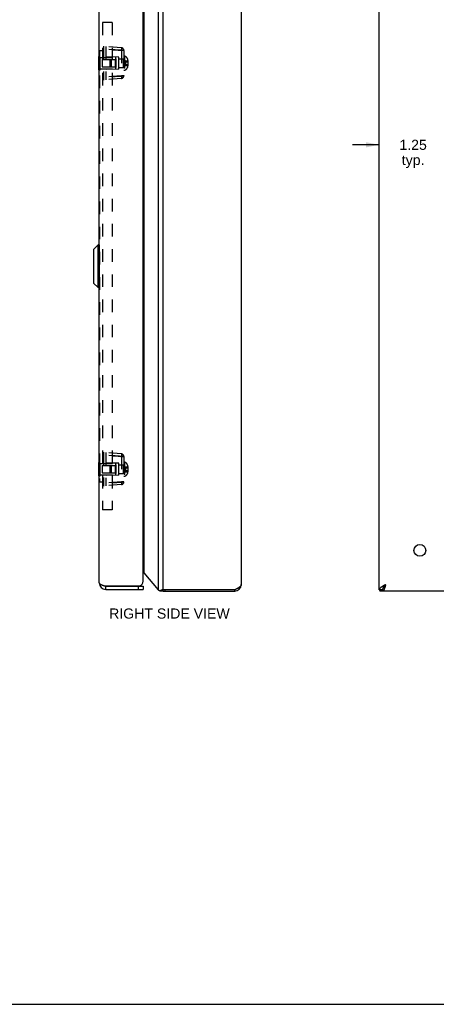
# Model space of a CAD drawing. Header units: inches. Extents: x 0 to 42.3, y 0 to 27.4.
# Tile 10 of 13: x 21.2 to 28.9, y 0 to 18.2. Entities that reach past the tile are written whole.
import ezdxf

# ---------------------------------------------------------------- set-up
doc = ezdxf.new("R2010")
doc.units = ezdxf.units.IN
doc.header["$LTSCALE"] = 2.325389
doc.header["$MEASUREMENT"] = 0
doc.linetypes.add('HIDDEN', pattern=[0.2, 0.1, -0.1])
doc.layers.get('0').update_dxf_attribs({"linetype": 'CONTINUOUS'})
for name, color, linetype in [('02___PRT_ALL_AXES', 7, 'CONTINUOUS'), ('06___PRT_ALL_SURFS', 7, 'CONTINUOUS'), ('DEFAULT_2', 8, 'HIDDEN'), ('DIMENSIONS', 7, 'CONTINUOUS')]:
    doc.layers.add(name, color=color, linetype=linetype)
doc.styles.get("Standard").update_dxf_attribs({"font": 'arial.ttf'})
doc.dimstyles.new('DIMSTYLE_1', dxfattribs={"dimtxt": 0.186528, "dimasz": 0.248705, "dimexe": 0.09, "dimexo": 0.07, "dimgap": 0.0375, "dimtad": 0, "dimtih": 1, "dimtoh": 1, "dimzin": 4, "dimdsep": 46, "dimtxsty": 'Standard', "dimblk": '_FILLED', "dimblk1": '_FILLED', "dimblk2": '_FILLED', "dimcen": 0.09, "dimazin": 1, "dimtfac": 1, "dimtofl": 0, "dimtmove": 0, "dimatfit": 3, "dimldrblk": '_FILLED', "dimfxl": 1, "dimtolj": 1, "dimtzin": 4, "dimarcsym": 0})

# ---------------------------------------------------------------- blocks, each defined once
blk = doc.blocks.new('_FILLED')
at = {"color": 0, "linetype": 'ByBlock'}
blk.add_solid([(0, 0), (-1, 0.2), (-1, -0.2)], dxfattribs=at)
blk = doc.blocks.new('*D10')
at = {"layer": 'DIMENSIONS', "color": 2, "linetype": 'Continuous'}
for p, q in [((27.806, 15.875), (27.308, 15.875)), ((29.056, 15.875), (29.553, 15.875))]:
    blk.add_line(p, q, dxfattribs=at)
at = {"layer": 'DIMENSIONS', "color": 2, "linetype": 'Continuous', "xscale": 0.2487046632, "yscale": 0.2487046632, "zscale": 0.2487046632}
blk.add_blockref('_FILLED', (27.806, 15.875), dxfattribs=at)
at = {"layer": 'DIMENSIONS', "color": 2, "linetype": 'Continuous', "xscale": 0.2487046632, "yscale": 0.2487046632, "zscale": 0.2487046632, "rotation": 180}
blk.add_blockref('_FILLED', (29.056, 15.875), dxfattribs=at)
at = {"layer": 'DIMENSIONS', "color": 2, "linetype": 'Continuous', "insert": (28.431, 15.968), "char_height": 0.1865, "width": 0.50689, "attachment_point": 2, "line_spacing_factor": 0.9}
blk.add_mtext('1.25\\Ptyp.', dxfattribs=at)
blk = doc.blocks.new('*D13')
at = {"layer": 'DIMENSIONS', "color": 2, "linetype": 'Continuous'}
for p, q in [((36.556, 8.883), (36.556, 9.381)), ((36.556, 7.633), (36.556, 7.136))]:
    blk.add_line(p, q, dxfattribs=at)
at = {"layer": 'DIMENSIONS', "color": 2, "linetype": 'Continuous', "xscale": 0.2487046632, "yscale": 0.2487046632, "zscale": 0.2487046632}
for p, rotation in [((36.556, 8.883), 270), ((36.556, 7.633), 90)]:
    blk.add_blockref('_FILLED', p, dxfattribs=dict(at, rotation=rotation))
at = {"layer": 'DIMENSIONS', "color": 2, "linetype": 'Continuous', "insert": (36.556, 8.493), "char_height": 0.1865, "width": 0.50689, "attachment_point": 2, "line_spacing_factor": 0.9}
blk.add_mtext('1.25\\Ptyp.', dxfattribs=at)

msp = doc.modelspace()

# ---------------------------------------------------------------- linework, layer by layer
at = {"color": 3, "linetype": 'Continuous'}
for p, q in [((22.6279, 7.7833), (22.6279, 19.4833)), ((23.7172, 19.6123), (23.7172, 7.6542)), ((23.8091, 7.6543), (23.8091, 19.6123)), ((25.2531, 19.5133), (25.2531, 7.7533)), ((27.8055, 7.6543), (27.8055, 19.6123)), ((23.4379, 7.8133), (23.4379, 19.4533)), ((23.4542, 19.2944), (23.4542, 7.9721)), ((23.4542, 7.9721), (23.7172, 7.6542)), ((22.7322, 7.7283), (23.3775, 7.7283)), ((22.7479, 7.6633), (23.4379, 7.6633)), ((23.7683, 7.6444), (23.7659, 7.6432)), ((23.7772, 7.6486), (23.773, 7.647)), ((23.7814, 7.6502), (23.7772, 7.6486)), ((23.7885, 7.6519), (23.7814, 7.6502)), ((23.7922, 7.6528), (23.7885, 7.6519)), ((23.802, 7.654), (23.7922, 7.6528)), ((23.8091, 7.6543), (23.802, 7.654)), ((25.1331, 7.6543), (23.8091, 7.6543)), ((27.8065, 7.653), (27.8067, 7.6528)), ((27.8067, 7.6528), (27.807, 7.6524)), ((23.8091, 7.6333), (25.1331, 7.6333)), ((39.7455, 7.6333), (27.8655, 7.6333))]:
    msp.add_line(p, q, dxfattribs=at)
at = {"color": 7, "linetype": 'Continuous'}
for p, q in [((22.6061, 14.0273), (22.523, 13.9442)), ((22.6061, 13.2392), (22.6061, 14.0273)), ((22.6248, 14.0273), (22.6061, 14.0273)), ((22.6248, 14.0273), (22.6248, 13.2392)), ((22.5209, 13.9392), (22.5209, 13.3273)), ((22.523, 13.9442), (22.523, 13.3223)), ((22.6061, 13.2392), (22.523, 13.3223)), ((22.6248, 13.2392), (22.6061, 13.2392)), ((22.7479, 7.7233), (23.4379, 7.7233)), ((22.7479, 7.6633), (22.7479, 7.7233)), ((23.3479, 7.7233), (23.3479, 7.6633)), ((23.4379, 7.7233), (23.4379, 7.6633)), ((23.7478, 7.6381), (23.7784, 7.6381)), ((23.7659, 7.6432), (23.7875, 7.6432)), ((23.773, 7.647), (23.7911, 7.647)), ((23.7814, 7.6502), (23.7952, 7.6502)), ((23.7893, 7.6451), (23.7875, 7.6432)), ((23.7911, 7.647), (23.7893, 7.6451)), ((23.7931, 7.6486), (23.7911, 7.647)), ((23.7922, 7.6528), (23.8006, 7.6528)), ((23.7952, 7.6502), (23.7931, 7.6486)), ((23.7988, 7.6519), (23.7952, 7.6502)), ((23.8006, 7.6528), (23.7988, 7.6519)), ((23.8055, 7.654), (23.8006, 7.6528)), ((23.8091, 7.6333), (23.8091, 7.6543)), ((23.849, 7.6333), (23.849, 7.6543)), ((25.1328, 7.6333), (25.1328, 7.6543)), ((25.1331, 7.6333), (25.1331, 7.6543)), ((27.8655, 7.6543), (27.8055, 7.6543)), ((27.8057, 7.654), (27.8656, 7.654)), ((27.8067, 7.6528), (27.8655, 7.6528)), ((27.8087, 7.6502), (27.8655, 7.6502)), ((27.811, 7.647), (27.8655, 7.647)), ((27.8135, 7.6432), (27.8655, 7.6432)), ((27.8223, 7.6381), (27.8655, 7.6381)), ((27.8655, 7.6333), (27.8655, 7.6543)), ((27.8799, 7.6988), (27.877, 7.6938)), ((27.8869, 7.7025), (27.8869, 7.7092)), ((0, 0), (42.2798, 0))]:
    msp.add_line(p, q, dxfattribs=at)
at = {"color": 3, "linetype": 'Continuous'}
for points in [[(23.4476, 7.9824), (23.4443, 7.9871), (23.4408, 7.9919), (23.4379, 7.9957)], [(23.4542, 7.9721), (23.4532, 7.9738), (23.4521, 7.9755), (23.4511, 7.9772), (23.4499, 7.9789), (23.4488, 7.9806), (23.4476, 7.9824)], [(22.6279, 7.7833), (22.6281, 7.7813), (22.6285, 7.7793), (22.6293, 7.7774), (22.6304, 7.7754), (22.6318, 7.7734), (22.6336, 7.7715), (22.6356, 7.7695), (22.6379, 7.7675), (22.6405, 7.7656), (22.6434, 7.7636), (22.6466, 7.7616), (22.65, 7.7597), (22.6537, 7.7577), (22.6577, 7.7558), (22.6619, 7.7538), (22.6663, 7.7518), (22.6709, 7.7499), (22.6757, 7.7479), (22.6808, 7.7459), (22.686, 7.744), (22.6913, 7.742), (22.6968, 7.74), (22.7025, 7.7381), (22.7083, 7.7361), (22.7141, 7.7341), (22.7201, 7.7322), (22.7261, 7.7302), (22.7322, 7.7283)], [(23.7172, 7.6542), (23.7194, 7.6523), (23.7218, 7.6504), (23.7242, 7.6485), (23.7267, 7.6466), (23.7293, 7.6447), (23.7319, 7.6428)], [(23.7478, 7.6381), (23.7459, 7.6382), (23.7435, 7.6384), (23.7413, 7.6388), (23.7392, 7.6393), (23.7372, 7.64), (23.7353, 7.6408), (23.7335, 7.6417), (23.7319, 7.6428)], [(23.7659, 7.6432), (23.764, 7.6421), (23.762, 7.6411), (23.7599, 7.6403), (23.7577, 7.6395), (23.7554, 7.6389), (23.753, 7.6385), (23.7506, 7.6382), (23.7482, 7.6381), (23.7478, 7.6381)], [(23.773, 7.647), (23.7718, 7.6463), (23.7683, 7.6444)], [(25.2531, 7.7533), (25.2529, 7.7494), (25.2523, 7.7456), (25.2512, 7.7418), (25.2496, 7.738), (25.2477, 7.7342), (25.2453, 7.7304), (25.2426, 7.7266), (25.2394, 7.7228), (25.2358, 7.719), (25.2319, 7.7152), (25.2276, 7.7114), (25.2229, 7.7076), (25.218, 7.7038), (25.2127, 7.6999), (25.2071, 7.6961), (25.2013, 7.6923), (25.1952, 7.6885), (25.1889, 7.6847), (25.1824, 7.6809), (25.1757, 7.6771), (25.1688, 7.6733), (25.1619, 7.6695), (25.1548, 7.6657), (25.1476, 7.6619), (25.1404, 7.6581), (25.1331, 7.6543)], [(27.9255, 7.7533), (27.9183, 7.7494), (27.911, 7.7456), (27.9039, 7.7418), (27.8968, 7.738), (27.8898, 7.7342), (27.883, 7.7304), (27.8763, 7.7266), (27.8697, 7.7228), (27.8634, 7.719), (27.8573, 7.7152), (27.8515, 7.7114), (27.8459, 7.7076), (27.8406, 7.7038), (27.8357, 7.6999), (27.831, 7.6961), (27.8267, 7.6923), (27.8228, 7.6885), (27.8192, 7.6847), (27.8161, 7.6809), (27.8133, 7.6771), (27.8109, 7.6733), (27.809, 7.6695), (27.8075, 7.6657), (27.8064, 7.6619), (27.8057, 7.6581), (27.8055, 7.6543)], [(27.8055, 7.6543), (27.8055, 7.6542), (27.8055, 7.6542), (27.8056, 7.6541), (27.8056, 7.6541), (27.8056, 7.6541), (27.8057, 7.654)], [(27.8057, 7.654), (27.8058, 7.6538), (27.806, 7.6536), (27.8061, 7.6534), (27.8063, 7.6532), (27.8065, 7.653)], [(27.807, 7.6524), (27.8073, 7.6519), (27.8076, 7.6515), (27.808, 7.651), (27.8083, 7.6506), (27.8087, 7.6502)], [(27.8087, 7.6502), (27.8091, 7.6496), (27.8094, 7.6491), (27.8098, 7.6486), (27.8102, 7.648), (27.8106, 7.6475), (27.811, 7.647)], [(27.811, 7.647), (27.8114, 7.6463), (27.8118, 7.6457), (27.8122, 7.6451), (27.8127, 7.6444), (27.8131, 7.6438), (27.8135, 7.6432)], [(27.8135, 7.6432), (27.8143, 7.6421), (27.8151, 7.6411), (27.816, 7.6403), (27.8171, 7.6395), (27.8182, 7.6389), (27.8194, 7.6385), (27.8207, 7.6382), (27.8221, 7.6381), (27.8223, 7.6381)], [(27.9255, 7.7533), (27.9234, 7.7465), (27.9212, 7.7398), (27.9191, 7.7331), (27.9169, 7.7265), (27.9148, 7.72), (27.9126, 7.7136), (27.9105, 7.7073), (27.9084, 7.7012), (27.9062, 7.6952), (27.9041, 7.6894), (27.9019, 7.6838), (27.8998, 7.6784), (27.8976, 7.6733), (27.8955, 7.6684), (27.8934, 7.6638), (27.8912, 7.6594), (27.8891, 7.6554), (27.8869, 7.6516), (27.8848, 7.6482), (27.8826, 7.6451), (27.8805, 7.6424), (27.8784, 7.64), (27.8762, 7.6379), (27.8741, 7.6363), (27.8719, 7.6349), (27.8698, 7.634), (27.8676, 7.6334), (27.8655, 7.6333)]]:
    msp.add_lwpolyline(points, dxfattribs=at)
at = {"color": 7, "linetype": 'Continuous'}
for points in [[(23.7875, 7.6432), (23.7865, 7.6421), (23.7855, 7.6411), (23.7845, 7.6403), (23.7835, 7.6396), (23.7825, 7.6391), (23.7815, 7.6386), (23.7805, 7.6383), (23.7795, 7.6382), (23.7786, 7.6381), (23.7784, 7.6381)], [(27.877, 7.6938), (27.8743, 7.6889), (27.872, 7.684), (27.8701, 7.679), (27.8684, 7.6741), (27.8672, 7.6691), (27.8662, 7.6641), (27.8657, 7.6592), (27.8655, 7.6543)], [(27.9255, 7.7533), (27.9228, 7.749), (27.9201, 7.7447), (27.9173, 7.7405), (27.9146, 7.7363), (27.9119, 7.7323), (27.9091, 7.7283), (27.9064, 7.7245), (27.9037, 7.7208), (27.901, 7.7173), (27.8982, 7.714), (27.8955, 7.7108), (27.8928, 7.7079), (27.89, 7.7052), (27.8873, 7.7028), (27.8846, 7.7006), (27.8819, 7.6987), (27.8791, 7.697), (27.8787, 7.6968)], [(27.9255, 7.7533), (27.9208, 7.7483), (27.9161, 7.7434), (27.9115, 7.7384), (27.907, 7.7334), (27.9025, 7.7285), (27.8983, 7.7235), (27.8942, 7.7186), (27.8902, 7.7137), (27.8865, 7.7087), (27.8831, 7.7038), (27.8799, 7.6988)]]:
    msp.add_lwpolyline(points, dxfattribs=at)
for centre, radius, start, end in [((22.6248, 14.0242), 0.00305, 359.99998, 90), ((22.528, 13.9392), 0.0071, 135.00001, 180.00002), ((22.528, 13.3273), 0.0071, 179.99998, 224.99999), ((22.6248, 13.2423), 0.00305, 270, 0.00002), ((22.7479, 7.7833), 0.06, 234.21947, 270)]:
    msp.add_arc(centre, radius, start, end, dxfattribs=at)
at = {"color": 3, "linetype": 'Continuous'}
for centre, radius, start, end in [((22.7479, 7.7833), 0.12, 180, 270), ((23.3479, 7.8133), 0.09, 289.18814, 360), ((23.8091, 7.7533), 0.12, 253.69835, 270), ((25.1331, 7.7533), 0.12, 270, 360)]:
    msp.add_arc(centre, radius, start, end, dxfattribs=at)
at = {"layer": '02___PRT_ALL_AXES', "color": 8, "linetype": 'HIDDEN'}
for p, q in [((22.6439, 17.4893), (22.9354, 17.4893)), ((22.9354, 17.2773), (22.9354, 17.4892)), ((22.6439, 17.2773), (22.9354, 17.2773)), ((22.6439, 9.9893), (22.9354, 9.9893)), ((22.9354, 9.7773), (22.9354, 9.9892)), ((22.6439, 9.7773), (22.9354, 9.7773))]:
    msp.add_line(p, q, dxfattribs=at)
at = {"layer": '02___PRT_ALL_AXES', "color": 3, "linetype": 'Continuous'}
msp.add_circle((28.5555, 8.3833), 0.109, dxfattribs=at)
at = {"layer": '06___PRT_ALL_SURFS', "color": 7, "linetype": 'Continuous'}
for p, q in [((22.6229, 17.2583), (22.6229, 17.5083)), ((22.6229, 17.5083), (22.6279, 17.5083)), ((22.6229, 17.3833), (22.6279, 17.3833)), ((22.6229, 17.2583), (22.6279, 17.2583)), ((22.6229, 10.0083), (22.6279, 10.0083)), ((22.6229, 9.7583), (22.6229, 10.0083)), ((22.6229, 9.8833), (22.6279, 9.8833)), ((22.6229, 9.7583), (22.6279, 9.7583))]:
    msp.add_line(p, q, dxfattribs=at)
at = {"layer": '06___PRT_ALL_SURFS', "color": 8, "linetype": 'HIDDEN'}
for p, q in [((22.6279, 17.5083), (22.6439, 17.5083)), ((22.6439, 17.2583), (22.6439, 17.5083)), ((22.6279, 17.3833), (22.6439, 17.3833)), ((22.6279, 17.2583), (22.6439, 17.2583)), ((22.6279, 10.0083), (22.6439, 10.0083)), ((22.6439, 9.7583), (22.6439, 10.0083)), ((22.6279, 9.8833), (22.6439, 9.8833)), ((22.6279, 9.7583), (22.6439, 9.7583))]:
    msp.add_line(p, q, dxfattribs=at)
at = {"layer": 'DEFAULT_2', "color": 8, "linetype": 'HIDDEN'}
for p, q in [((22.6879, 18.1333), (22.6879, 9.1333)), ((22.8689, 18.1333), (22.6879, 18.1333)), ((22.8689, 18.1333), (22.8689, 9.1333)), ((22.7089, 17.6958), (22.7089, 17.0708)), ((23.0383, 17.6669), (22.7089, 17.6958)), ((23.0383, 17.6171), (22.7089, 17.6459)), ((22.7509, 17.6921), (22.7509, 17.0744)), ((23.0388, 17.6665), (23.0383, 17.6669)), ((22.6329, 17.6176), (22.6329, 9.6489)), ((22.6329, 17.6176), (22.6879, 17.6176)), ((22.9899, 17.4958), (22.7089, 17.4982)), ((22.9254, 17.4523), (22.9354, 17.4623)), ((22.9354, 17.4623), (22.9354, 17.3042)), ((22.9899, 17.2708), (22.9899, 17.4958)), ((22.9899, 17.4613), (23.0839, 17.4613)), ((23.0253, 17.621), (23.0839, 17.6172)), ((23.0383, 17.6171), (23.0383, 17.1494)), ((23.0839, 17.6171), (23.0383, 17.6171)), ((23.0839, 17.6171), (23.057, 17.6189)), ((23.0839, 17.6172), (23.0839, 17.1494)), ((23.0839, 17.5143), (23.0989, 17.5143)), ((23.0989, 17.5143), (23.0989, 17.2523)), ((22.6854, 17.4523), (22.6854, 17.3142)), ((22.6854, 17.4523), (23.0739, 17.4523)), ((22.6854, 17.3142), (23.0739, 17.3142)), ((22.8339, 17.4384), (22.8477, 17.4523)), ((22.8339, 17.3281), (22.8339, 17.4384)), ((22.8339, 17.3281), (22.8477, 17.3142)), ((22.8477, 17.4523), (22.8477, 17.3142)), ((22.9254, 17.4523), (22.9254, 17.3142)), ((22.9254, 17.3142), (22.9354, 17.3042)), ((22.9899, 17.3053), (23.0839, 17.3053)), ((23.0739, 17.4523), (23.0739, 17.3142)), ((23.1129, 17.4289), (23.1129, 17.3376)), ((23.1129, 17.4289), (23.1545, 17.4289)), ((23.1129, 17.4061), (23.1545, 17.4061)), ((23.1129, 17.3604), (23.1545, 17.3604)), ((23.1129, 17.3376), (23.1545, 17.3376)), ((23.1545, 17.4289), (23.1545, 17.3376)), ((23.1546, 17.3604), (23.1545, 17.3604)), ((23.155, 17.3604), (23.1549, 17.3604)), ((23.1551, 17.3604), (23.155, 17.3604)), ((23.1557, 17.3602), (23.1556, 17.3603)), ((23.1558, 17.3602), (23.1557, 17.3602)), ((23.156, 17.3601), (23.1559, 17.3601)), ((23.1565, 17.3598), (23.1564, 17.3599)), ((23.1566, 17.3597), (23.1565, 17.3598)), ((23.1569, 17.4347), (23.1569, 17.3318)), ((23.1569, 17.359), (23.1569, 17.3591)), ((22.9899, 17.2708), (22.7089, 17.2683)), ((23.0383, 17.1494), (22.7089, 17.1206)), ((23.0383, 17.0996), (22.7089, 17.0708)), ((22.897, 17.1371), (22.8689, 17.1353)), ((23.0253, 17.1455), (23.0839, 17.1493)), ((23.0839, 17.1494), (23.0383, 17.1494)), ((23.0839, 17.1494), (23.057, 17.1476)), ((23.0839, 17.2523), (23.0989, 17.2523)), ((23.0383, 10.1669), (22.7089, 10.1958)), ((22.7089, 10.1958), (22.7089, 9.5708)), ((22.7509, 10.1921), (22.7509, 9.5744)), ((23.0383, 10.1171), (22.7089, 10.1459)), ((23.0253, 10.121), (23.0839, 10.1172)), ((23.0388, 10.1665), (23.0383, 10.1669)), ((23.0839, 10.1171), (23.0383, 10.1171)), ((23.0383, 10.1171), (23.0383, 9.6494)), ((23.0839, 10.1171), (23.057, 10.1189)), ((23.0839, 10.1172), (23.0839, 9.6494)), ((23.0839, 10.0143), (23.0989, 10.0143)), ((23.0989, 10.0143), (23.0989, 9.7523)), ((22.6854, 9.9523), (23.0739, 9.9523)), ((22.6854, 9.9523), (22.6854, 9.8142)), ((22.9899, 9.9958), (22.7089, 9.9982)), ((22.8339, 9.9384), (22.8477, 9.9523)), ((22.8339, 9.8281), (22.8339, 9.9384)), ((22.8339, 9.8281), (22.8477, 9.8142)), ((22.8477, 9.9523), (22.8477, 9.8142)), ((22.9254, 9.9523), (22.9354, 9.9623)), ((22.9254, 9.9523), (22.9254, 9.8142)), ((22.9354, 9.9623), (22.9354, 9.8042)), ((22.9899, 9.7708), (22.9899, 9.9958)), ((22.9899, 9.9613), (23.0839, 9.9613)), ((23.0739, 9.9523), (23.0739, 9.8142)), ((23.1129, 9.9289), (23.1545, 9.9289)), ((23.1129, 9.9289), (23.1129, 9.8376)), ((23.1129, 9.9061), (23.1545, 9.9061)), ((23.1129, 9.8604), (23.1545, 9.8604)), ((23.1129, 9.8376), (23.1545, 9.8376)), ((23.1545, 9.9289), (23.1545, 9.8376)), ((23.1546, 9.8604), (23.1545, 9.8604)), ((23.155, 9.8604), (23.1549, 9.8604)), ((23.1551, 9.8604), (23.155, 9.8604)), ((23.1555, 9.8603), (23.1554, 9.8603)), ((23.156, 9.8601), (23.1559, 9.8601)), ((23.1565, 9.8598), (23.1564, 9.8599)), ((23.1566, 9.8597), (23.1565, 9.8598)), ((23.1569, 9.9347), (23.1569, 9.8318)), ((23.1569, 9.859), (23.1569, 9.8591)), ((22.6329, 9.6489), (22.6879, 9.6489)), ((22.6854, 9.8142), (23.0739, 9.8142)), ((22.9899, 9.7708), (22.7089, 9.7683)), ((23.0383, 9.6494), (22.7089, 9.6206)), ((22.9254, 9.8142), (22.9354, 9.8042)), ((22.9899, 9.8053), (23.0839, 9.8053)), ((23.0253, 9.6455), (23.0839, 9.6493)), ((23.0839, 9.6494), (23.0383, 9.6494)), ((23.0839, 9.6494), (23.057, 9.6476)), ((23.0839, 9.7523), (23.0989, 9.7523)), ((23.0383, 9.5996), (22.7089, 9.5708)), ((22.897, 9.6371), (22.8689, 9.6353)), ((22.8689, 9.1333), (22.6879, 9.1333))]:
    msp.add_line(p, q, dxfattribs=at)
for points in [[(23.04, 17.6522), (23.04, 17.6473), (23.0398, 17.6419), (23.0396, 17.6361), (23.0392, 17.63), (23.0388, 17.6236), (23.0383, 17.6171)], [(23.0388, 17.6665), (23.0392, 17.6652), (23.0396, 17.663), (23.0398, 17.6601), (23.04, 17.6565), (23.04, 17.6522)], [(23.0831, 17.6172), (23.0831, 17.6191), (23.0806, 17.6328), (23.0742, 17.6459), (23.0704, 17.6506)], [(22.8689, 17.6312), (22.8961, 17.6294), (22.9238, 17.6276)], [(23.0253, 17.621), (23.0038, 17.6224), (22.9797, 17.624), (22.9532, 17.6257), (22.9252, 17.6275), (22.897, 17.6294), (22.8689, 17.6312)], [(22.9238, 17.6276), (22.9784, 17.6241), (23.0031, 17.6225), (23.0253, 17.621)], [(23.057, 17.6189), (23.0425, 17.6198), (23.0253, 17.621)], [(23.1129, 17.4289), (23.1119, 17.4264), (23.1111, 17.4238), (23.1102, 17.4213), (23.1094, 17.4188), (23.1087, 17.4162), (23.108, 17.4137), (23.1074, 17.4112), (23.1068, 17.4086), (23.1063, 17.4061), (23.1058, 17.4035), (23.1054, 17.401), (23.1051, 17.3985), (23.1048, 17.3959), (23.1045, 17.3934), (23.1043, 17.3909), (23.1042, 17.3883), (23.1041, 17.3858), (23.1041, 17.3833)], [(23.1129, 17.4061), (23.1119, 17.4048), (23.1111, 17.4035), (23.1102, 17.4023), (23.1094, 17.401), (23.1087, 17.3997), (23.108, 17.3985), (23.1074, 17.3972), (23.1068, 17.3959), (23.1063, 17.3947), (23.1058, 17.3934), (23.1054, 17.3921), (23.1051, 17.3909), (23.1048, 17.3896), (23.1045, 17.3883), (23.1043, 17.3871), (23.1042, 17.3858), (23.1041, 17.3845), (23.1041, 17.3833)], [(23.1129, 17.3376), (23.1119, 17.3401), (23.1111, 17.3427), (23.1102, 17.3452), (23.1094, 17.3477), (23.1087, 17.3503), (23.108, 17.3528), (23.1074, 17.3553), (23.1068, 17.3579), (23.1063, 17.3604), (23.1058, 17.363), (23.1054, 17.3655), (23.1051, 17.368), (23.1048, 17.3706), (23.1045, 17.3731), (23.1043, 17.3756), (23.1042, 17.3782), (23.1041, 17.3807), (23.1041, 17.3833)], [(23.1129, 17.3604), (23.1119, 17.3617), (23.1111, 17.363), (23.1102, 17.3642), (23.1094, 17.3655), (23.1087, 17.3668), (23.108, 17.368), (23.1074, 17.3693), (23.1068, 17.3706), (23.1063, 17.3718), (23.1058, 17.3731), (23.1054, 17.3744), (23.1051, 17.3756), (23.1048, 17.3769), (23.1045, 17.3782), (23.1043, 17.3794), (23.1042, 17.3807), (23.1041, 17.382), (23.1041, 17.3833)], [(23.1569, 17.4317), (23.1569, 17.4315), (23.1569, 17.4313), (23.1569, 17.4312), (23.1568, 17.431), (23.1568, 17.4308), (23.1567, 17.4307), (23.1567, 17.4305), (23.1566, 17.4304), (23.1566, 17.4303), (23.1565, 17.4301), (23.1564, 17.43), (23.1563, 17.4299), (23.1562, 17.4298), (23.1561, 17.4296), (23.156, 17.4295), (23.1559, 17.4295), (23.1558, 17.4294), (23.1557, 17.4293), (23.1556, 17.4292), (23.1555, 17.4292), (23.1554, 17.4291), (23.1553, 17.4291), (23.1551, 17.429), (23.155, 17.429), (23.1549, 17.429), (23.1548, 17.4289), (23.1546, 17.4289), (23.1545, 17.4289)], [(23.1569, 17.4075), (23.1569, 17.4074), (23.1569, 17.4073), (23.1569, 17.4072), (23.1568, 17.4071), (23.1568, 17.407), (23.1567, 17.407), (23.1567, 17.4069), (23.1566, 17.4068), (23.1566, 17.4068), (23.1565, 17.4067), (23.1564, 17.4066), (23.1563, 17.4066), (23.1562, 17.4065), (23.1561, 17.4064), (23.156, 17.4064), (23.1559, 17.4064), (23.1558, 17.4063), (23.1557, 17.4063), (23.1556, 17.4062), (23.1555, 17.4062), (23.1554, 17.4062), (23.1553, 17.4062), (23.1551, 17.4061), (23.155, 17.4061), (23.1549, 17.4061), (23.1548, 17.4061), (23.1546, 17.4061), (23.1545, 17.4061)], [(23.1569, 17.3348), (23.1569, 17.335), (23.1569, 17.3352), (23.1569, 17.3353), (23.1568, 17.3355), (23.1568, 17.3357), (23.1567, 17.3358), (23.1567, 17.336), (23.1566, 17.3361), (23.1566, 17.3362), (23.1565, 17.3364), (23.1564, 17.3365), (23.1563, 17.3366), (23.1562, 17.3367), (23.1561, 17.3369), (23.156, 17.337), (23.1559, 17.337), (23.1558, 17.3371), (23.1557, 17.3372), (23.1556, 17.3373), (23.1555, 17.3373), (23.1554, 17.3374), (23.1553, 17.3374), (23.1551, 17.3375), (23.155, 17.3375), (23.1549, 17.3375), (23.1548, 17.3376), (23.1546, 17.3376), (23.1545, 17.3376)], [(23.1549, 17.3604), (23.1548, 17.3604), (23.1546, 17.3604)], [(23.1555, 17.3603), (23.1554, 17.3603), (23.1553, 17.3603), (23.1551, 17.3604)], [(23.1556, 17.3603), (23.1555, 17.3603), (23.1554, 17.3603)], [(23.1562, 17.36), (23.1561, 17.3601), (23.156, 17.3601), (23.1559, 17.3601), (23.1558, 17.3602)], [(23.1564, 17.3599), (23.1563, 17.3599), (23.1562, 17.36), (23.1561, 17.3601)], [(23.1569, 17.359), (23.1569, 17.3591), (23.1569, 17.3592), (23.1569, 17.3593), (23.1568, 17.3594), (23.1568, 17.3595), (23.1567, 17.3595), (23.1567, 17.3596), (23.1566, 17.3597), (23.1566, 17.3597)], [(23.1569, 17.3592), (23.1569, 17.3593), (23.1568, 17.3594), (23.1568, 17.3595), (23.1567, 17.3595), (23.1567, 17.3596), (23.1566, 17.3597)], [(22.8689, 17.1353), (22.8961, 17.1371), (22.9252, 17.139)], [(22.9238, 17.1389), (22.9516, 17.1407), (22.9784, 17.1424), (23.0031, 17.144), (23.0253, 17.1455)], [(23.0253, 17.1455), (23.0038, 17.1441), (22.9797, 17.1425), (22.9532, 17.1408), (22.9252, 17.139)], [(23.057, 17.1476), (23.0425, 17.1467), (23.0253, 17.1455)], [(23.0383, 17.1494), (23.0388, 17.1429), (23.0392, 17.1365), (23.0396, 17.1304), (23.0398, 17.1246), (23.04, 17.1192), (23.04, 17.1143)], [(23.04, 17.1143), (23.04, 17.11), (23.0398, 17.1064), (23.0396, 17.1035), (23.0392, 17.1013), (23.0388, 17.1), (23.0383, 17.0996)], [(23.0704, 17.1159), (23.0742, 17.1206), (23.0806, 17.1337), (23.0831, 17.1474), (23.0831, 17.1493)], [(22.8689, 10.1312), (22.8961, 10.1294), (22.9238, 10.1276)], [(23.0253, 10.121), (23.0038, 10.1224), (22.9797, 10.124), (22.9532, 10.1257), (22.9252, 10.1275), (22.897, 10.1294), (22.8689, 10.1312)], [(22.9238, 10.1276), (22.9784, 10.1241), (23.0031, 10.1225), (23.0253, 10.121)], [(23.057, 10.1189), (23.0425, 10.1198), (23.0253, 10.121)], [(23.04, 10.1522), (23.04, 10.1473), (23.0398, 10.1419), (23.0396, 10.1361), (23.0392, 10.13), (23.0388, 10.1236), (23.0383, 10.1171)], [(23.0388, 10.1665), (23.0392, 10.1652), (23.0396, 10.163), (23.0398, 10.1601), (23.04, 10.1565), (23.04, 10.1522)], [(23.0831, 10.1172), (23.0831, 10.1191), (23.0806, 10.1328), (23.0742, 10.1459), (23.0704, 10.1506)], [(23.1129, 9.9289), (23.1119, 9.9264), (23.1111, 9.9238), (23.1102, 9.9213), (23.1094, 9.9188), (23.1087, 9.9162), (23.108, 9.9137), (23.1074, 9.9112), (23.1068, 9.9086), (23.1063, 9.9061), (23.1058, 9.9035), (23.1054, 9.901), (23.1051, 9.8985), (23.1048, 9.8959), (23.1045, 9.8934), (23.1043, 9.8909), (23.1042, 9.8883), (23.1041, 9.8858), (23.1041, 9.8833)], [(23.1129, 9.9061), (23.1119, 9.9048), (23.1111, 9.9035), (23.1102, 9.9023), (23.1094, 9.901), (23.1087, 9.8997), (23.108, 9.8985), (23.1074, 9.8972), (23.1068, 9.8959), (23.1063, 9.8947), (23.1058, 9.8934), (23.1054, 9.8921), (23.1051, 9.8909), (23.1048, 9.8896), (23.1045, 9.8883), (23.1043, 9.8871), (23.1042, 9.8858), (23.1041, 9.8845), (23.1041, 9.8833)], [(23.1129, 9.8604), (23.1119, 9.8617), (23.1111, 9.863), (23.1102, 9.8642), (23.1094, 9.8655), (23.1087, 9.8668), (23.108, 9.868), (23.1074, 9.8693), (23.1068, 9.8706), (23.1063, 9.8718), (23.1058, 9.8731), (23.1054, 9.8744), (23.1051, 9.8756), (23.1048, 9.8769), (23.1045, 9.8782), (23.1043, 9.8794), (23.1042, 9.8807), (23.1041, 9.882), (23.1041, 9.8833)], [(23.1129, 9.8376), (23.1119, 9.8401), (23.1111, 9.8427), (23.1102, 9.8452), (23.1094, 9.8477), (23.1087, 9.8503), (23.108, 9.8528), (23.1074, 9.8553), (23.1068, 9.8579), (23.1063, 9.8604), (23.1058, 9.863), (23.1054, 9.8655), (23.1051, 9.868), (23.1048, 9.8706), (23.1045, 9.8731), (23.1043, 9.8756), (23.1042, 9.8782), (23.1041, 9.8807), (23.1041, 9.8833)], [(23.1569, 9.9317), (23.1569, 9.9315), (23.1569, 9.9313), (23.1569, 9.9312), (23.1568, 9.931), (23.1568, 9.9308), (23.1567, 9.9307), (23.1567, 9.9305), (23.1566, 9.9304), (23.1566, 9.9303), (23.1565, 9.9301), (23.1564, 9.93), (23.1563, 9.9299), (23.1562, 9.9298), (23.1561, 9.9296), (23.156, 9.9295), (23.1559, 9.9295), (23.1558, 9.9294), (23.1557, 9.9293), (23.1556, 9.9292), (23.1555, 9.9292), (23.1554, 9.9291), (23.1553, 9.9291), (23.1551, 9.929), (23.155, 9.929), (23.1549, 9.929), (23.1548, 9.9289), (23.1546, 9.9289), (23.1545, 9.9289)], [(23.1569, 9.9075), (23.1569, 9.9074), (23.1569, 9.9073), (23.1569, 9.9072), (23.1568, 9.9071), (23.1568, 9.907), (23.1567, 9.907), (23.1567, 9.9069), (23.1566, 9.9068), (23.1566, 9.9068), (23.1565, 9.9067), (23.1564, 9.9066), (23.1563, 9.9066), (23.1562, 9.9065), (23.1561, 9.9064), (23.156, 9.9064), (23.1559, 9.9064), (23.1558, 9.9063), (23.1557, 9.9063), (23.1556, 9.9062), (23.1555, 9.9062), (23.1554, 9.9062), (23.1553, 9.9062), (23.1551, 9.9061), (23.155, 9.9061), (23.1549, 9.9061), (23.1548, 9.9061), (23.1546, 9.9061), (23.1545, 9.9061)], [(23.1569, 9.8348), (23.1569, 9.835), (23.1569, 9.8352), (23.1569, 9.8353), (23.1568, 9.8355), (23.1568, 9.8357), (23.1567, 9.8358), (23.1567, 9.836), (23.1566, 9.8361), (23.1566, 9.8362), (23.1565, 9.8364), (23.1564, 9.8365), (23.1563, 9.8366), (23.1562, 9.8367), (23.1561, 9.8369), (23.156, 9.837), (23.1559, 9.837), (23.1558, 9.8371), (23.1557, 9.8372), (23.1556, 9.8373), (23.1555, 9.8373), (23.1554, 9.8374), (23.1553, 9.8374), (23.1551, 9.8375), (23.155, 9.8375), (23.1549, 9.8375), (23.1548, 9.8376), (23.1546, 9.8376), (23.1545, 9.8376)], [(23.1549, 9.8604), (23.1548, 9.8604), (23.1546, 9.8604)], [(23.1556, 9.8603), (23.1555, 9.8603), (23.1554, 9.8603), (23.1553, 9.8603), (23.1551, 9.8604)], [(23.1558, 9.8602), (23.1557, 9.8602), (23.1556, 9.8603)], [(23.1562, 9.86), (23.1561, 9.8601), (23.156, 9.8601), (23.1559, 9.8601), (23.1558, 9.8602)], [(23.1564, 9.8599), (23.1563, 9.8599), (23.1562, 9.86), (23.1561, 9.8601)], [(23.1569, 9.8592), (23.1569, 9.8593), (23.1568, 9.8594), (23.1568, 9.8595), (23.1567, 9.8595), (23.1567, 9.8596), (23.1566, 9.8597)], [(23.1569, 9.859), (23.1569, 9.8591), (23.1569, 9.8592), (23.1569, 9.8593), (23.1568, 9.8594), (23.1568, 9.8595), (23.1567, 9.8595), (23.1567, 9.8596), (23.1566, 9.8597), (23.1566, 9.8597)], [(22.8689, 9.6353), (22.8961, 9.6371), (22.9252, 9.639)], [(22.9238, 9.6389), (22.9516, 9.6407), (22.9784, 9.6424), (23.0031, 9.644), (23.0253, 9.6455)], [(23.0253, 9.6455), (23.0038, 9.6441), (22.9797, 9.6425), (22.9532, 9.6408), (22.9252, 9.639)], [(23.057, 9.6476), (23.0425, 9.6467), (23.0253, 9.6455)], [(23.0383, 9.6494), (23.0388, 9.6429), (23.0392, 9.6365), (23.0396, 9.6304), (23.0398, 9.6246), (23.04, 9.6192), (23.04, 9.6143)], [(23.0704, 9.6159), (23.0742, 9.6206), (23.0806, 9.6337), (23.0831, 9.6474), (23.0831, 9.6493)], [(23.04, 9.6143), (23.04, 9.61), (23.0398, 9.6064), (23.0396, 9.6035), (23.0392, 9.6013), (23.0388, 9.6), (23.0383, 9.5996)]]:
    msp.add_lwpolyline(points, dxfattribs=at)
for centre, radius, start, end in [((23.0339, 17.6171), 0.05, 0, 85), ((23.0739, 17.4623), 0.01, 270, 360), ((23.0733, 17.4347), 0.0836, 0, 72.16768), ((23.0739, 17.3042), 0.01, 0, 90), ((23.0733, 17.3318), 0.0836, 287.83232, 360), ((23.0339, 17.1494), 0.05, 275, 360), ((23.0339, 10.1171), 0.05, 0, 85), ((23.0733, 9.9347), 0.0836, 0, 72.16768), ((23.0739, 9.9623), 0.01, 270, 360), ((23.0733, 9.8318), 0.0836, 287.83232, 360), ((23.0339, 9.6494), 0.05, 275, 360), ((23.0739, 9.8042), 0.01, 0, 90)]:
    msp.add_arc(centre, radius, start, end, dxfattribs=at)

# ---------------------------------------------------------------- texts
at = {"layer": 'DIMENSIONS', "color": 2, "linetype": 'Continuous', "insert": (23.9263, 7.311), "char_height": 0.186528, "width": 2.224474, "attachment_point": 2, "line_spacing_factor": 0.9}
msp.add_mtext('RIGHT SIDE VIEW', dxfattribs=at)

# ---------------------------------------------------------------- dimensions: what is measured, and where the dimension line sits
at = {"layer": 'DIMENSIONS', "color": 2, "linetype": 'Continuous'}
dim = msp.add_linear_dim(base=(29.0555, 15.875), p1=(27.8055, 7.6543), p2=(29.0555, 18.3833), text='<>\\Ptyp.', dimstyle='DIMSTYLE_1', dxfattribs=at)
dim.commit()
dim.dimension.update_dxf_attribs({"geometry": '*D10', "text_midpoint": (28.4305, 15.7351), "dimtype": 160})
dim = msp.add_linear_dim(base=(36.5561, 7.6333), p1=(38.5555, 8.8833), p2=(27.8655, 7.6333), angle=270, text='<>\\Ptyp.', dimstyle='DIMSTYLE_1', dxfattribs=at)
dim.commit()
dim.dimension.update_dxf_attribs({"geometry": '*D13', "text_midpoint": (36.5561, 8.2599), "dimtype": 160})

doc.saveas('drawing.dxf')
